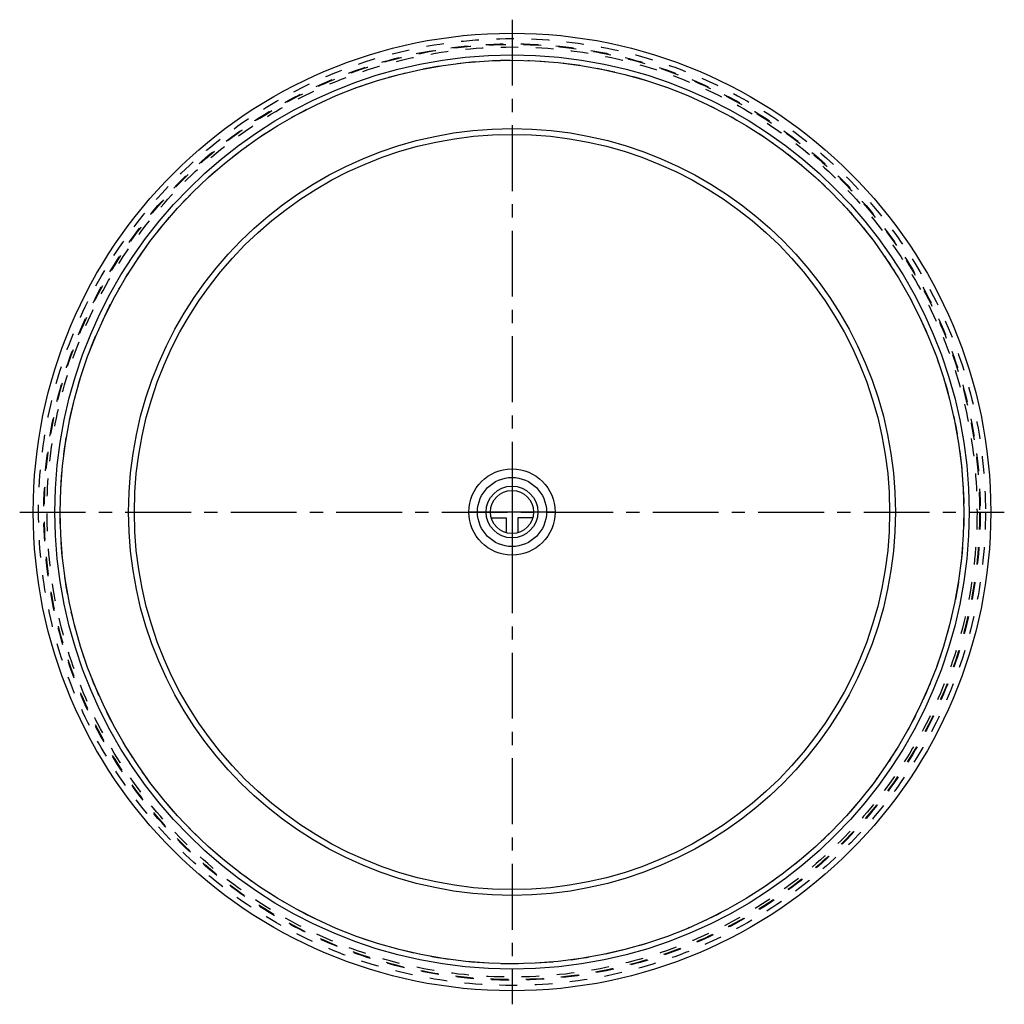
# Model space of a CAD drawing. Header units: millimetres. Extents: x 317 to 683, y 318 to 682.
import ezdxf

# ---------------------------------------------------------------- set-up
doc = ezdxf.new("R2010")
doc.units = ezdxf.units.MM
doc.header["$LTSCALE"] = 65.185185
doc.linetypes.add('CENTER', pattern=[0.6, 0.375, -0.075, 0.075, -0.075])
doc.linetypes.add('HIDDEN', pattern=[0.2, 0.1, -0.1])
for name, color, linetype in [('FASEN', 7, 'CONTINUOUS'), ('KOERPER', 7, 'CONTINUOUS'), ('KONST.EL_MIT_GEO', 7, 'CONTINUOUS'), ('KURVEN', 7, 'CONTINUOUS'), ('L1', 7, 'CONTINUOUS')]:
    doc.layers.add(name, color=color, linetype=linetype)

msp = doc.modelspace()

# ---------------------------------------------------------------- linework, layer by layer
at = {"layer": 'FASEN', "color": 7, "linetype": 'Continuous'}
for radius in [142.14, 140]:
    msp.add_circle((500, 500), radius, dxfattribs=at)
at = {"layer": 'KOERPER', "color": 7, "linetype": 'Continuous'}
for radius in [177.5, 167.5]:
    msp.add_circle((500, 500), radius, dxfattribs=at)
at = {"layer": 'KOERPER', "color": 8, "linetype": 'HIDDEN'}
for radius in [175.5, 173.57, 173.36, 172.39]:
    msp.add_circle((500, 500), radius, dxfattribs=at)
at = {"layer": 'KONST.EL_MIT_GEO', "color": 7, "linetype": 'Continuous'}
msp.add_circle((500, 500), 169.5, dxfattribs=at)
at = {"layer": 'KONST.EL_MIT_GEO', "color": 8, "linetype": 'HIDDEN'}
msp.add_circle((500, 500), 167.5, dxfattribs=at)
at = {"layer": 'KURVEN', "color": 40, "linetype": 'Continuous'}
for p, q in [((500, 516), (500, 484)), ((516, 500), (484, 500)), ((492.31, 497.8), (497.8, 497.8)), ((497.8, 497.8), (497.8, 492.31)), ((502.2, 497.8), (502.2, 492.31)), ((507.69, 497.8), (502.2, 497.8))]:
    msp.add_line(p, q, dxfattribs=at)
for radius in [16, 12.8, 9.6, 8]:
    msp.add_circle((500, 500), radius, dxfattribs=at)
at = {"layer": 'L1', "color": 2, "linetype": 'CENTER'}
for p, q in [((500, 682.5), (500, 317.5)), ((317.49, 500), (682.51, 500))]:
    msp.add_line(p, q, dxfattribs=at)

doc.saveas('drawing.dxf')
